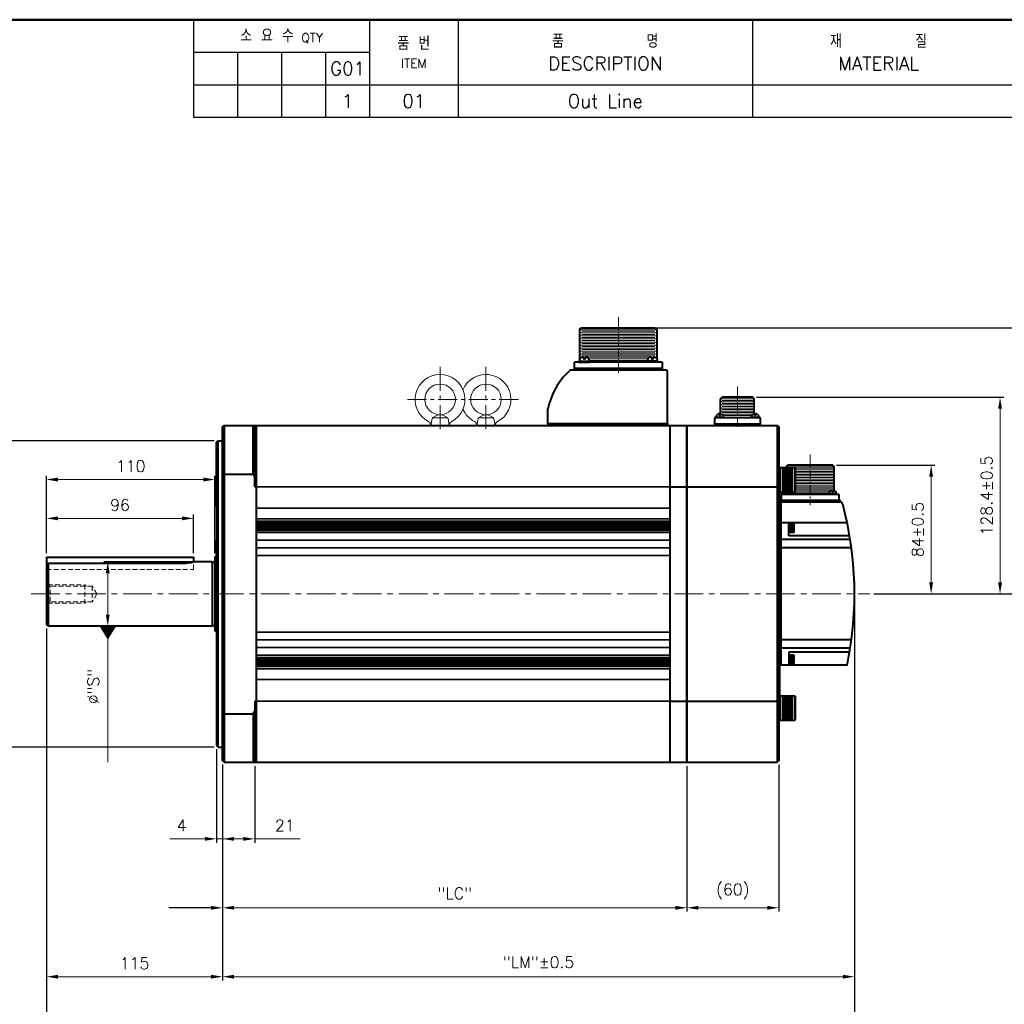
# Model space of a CAD drawing. Header units: inches. Extents: x 0 to 1485, y 0 to 1050.
# Tile 3 of 4: x 502 to 1145, y 407 to 1050. Entities that reach past the tile are written whole.
import ezdxf
from ezdxf import colors
from ezdxf.entities.mleader import LeaderData, LeaderLine
from ezdxf.math import Vec2, Vec3

# ---------------------------------------------------------------- set-up
doc = ezdxf.new("R2010")
doc.units = ezdxf.units.IN
doc.header["$LTSCALE"] = 0.25
doc.linetypes.add('CENTER', pattern=[2, 1.25, -0.25, 0.25, -0.25])
doc.linetypes.add('HIDDEN', pattern=[0.375, 0.25, -0.125])
doc.layers.get('0').update_dxf_attribs({"lineweight": 35})
doc.styles.add('GSG1', font='romans.shx', dxfattribs={"bigfont": 'GSG1.shx'})
doc.dimstyles.new('도면 치수', dxfattribs={"dimscale": 0, "dimtxt": 7.5, "dimasz": 7.5, "dimexe": 2.5, "dimexo": 2.5, "dimgap": 5, "dimtad": 1, "dimdec": 8, "dimdsep": 46, "dimtxsty": 'GSG1', "dimcen": 0, "dimclrd": 3, "dimclre": 3, "dimclrt": 2, "dimadec": 5, "dimazin": 2, "dimtfac": 1, "dimtdec": 8, "dimtmove": 0, "dimatfit": 2, "dimfxl": 0, "dimtolj": 1, "dimtzin": 0, "dimlwd": 15, "dimarcsym": 0})

# ---------------------------------------------------------------- blocks, each defined once
blk = doc.blocks.new('*D2')
at = {"color": 3, "lineweight": -2, "ltscale": 0.5}
for p, q in [((631, 573.5), (631, 512.5)), ((635, 563.5), (635, 512.5))]:
    blk.add_line(p, q, dxfattribs=at)
at = {"color": 3, "lineweight": 15, "ltscale": 0.5}
for p, q in [((623.5, 515), (600.64, 515)), ((635, 515), (631, 515)), ((642.5, 515), (650, 515))]:
    blk.add_line(p, q, dxfattribs=at)
for points in [[(623.5, 516.25), (623.5, 513.75), (631, 515)], [(642.5, 516.25), (642.5, 513.75), (635, 515)]]:
    blk.add_solid(points, dxfattribs=at)
at = {"color": 2, "lineweight": 15, "ltscale": 0.5, "insert": (608.32, 523.75), "char_height": 7.5, "attachment_point": 5, "style": 'GSG1'}
blk.add_mtext('\\A1;4', dxfattribs=at)
blk = doc.blocks.new('*D3')
at = {"color": 3, "lineweight": -2, "ltscale": 0.5}
for p, q in [((635, 563.5), (635, 512.5)), ((656, 562.5), (656, 512.5))]:
    blk.add_line(p, q, dxfattribs=at)
at = {"color": 3, "lineweight": 15, "ltscale": 0.5}
for p, q in [((635, 515), (648.5, 515)), ((656, 515), (685.57, 515))]:
    blk.add_line(p, q, dxfattribs=at)
blk.add_solid([(648.5, 516.25), (648.5, 513.75), (656, 515)], dxfattribs=at)
at = {"color": 2, "lineweight": 15, "ltscale": 0.5, "insert": (675.57, 523.75), "char_height": 7.5, "attachment_point": 5, "style": 'GSG1'}
blk.add_mtext('\\A1;21', dxfattribs=at)
blk = doc.blocks.new('_None')
blk = doc.blocks.new('*D4')
at = {"color": 3, "lineweight": -2, "ltscale": 0.5}
for p, q in [((635, 563.5), (635, 467.5)), ((938.2, 562.5), (938.2, 467.5))]:
    blk.add_line(p, q, dxfattribs=at)
at = {"color": 3, "lineweight": 15, "ltscale": 0.5}
blk.add_line((642.5, 470), (930.7, 470), dxfattribs=at)
for points in [[(642.5, 471.25), (642.5, 468.75), (635, 470)], [(930.7, 471.25), (930.7, 468.75), (938.2, 470)]]:
    blk.add_solid(points, dxfattribs=at)
at = {"color": 2, "lineweight": 15, "ltscale": 0.5, "insert": (786.6, 479.46), "char_height": 7.5, "attachment_point": 5, "style": 'GSG1'}
blk.add_mtext('\\A1;"LC"', dxfattribs=at)
blk = doc.blocks.new('*D5')
at = {"color": 3, "lineweight": -2, "ltscale": 0.5}
for p, q in [((1047.7, 672.5), (1047.7, 422.5)), ((635, 563.5), (635, 422.5))]:
    blk.add_line(p, q, dxfattribs=at)
at = {"color": 3, "lineweight": 15, "ltscale": 0.5}
blk.add_line((642.5, 425), (1040.2, 425), dxfattribs=at)
for points in [[(642.5, 426.25), (642.5, 423.75), (635, 425)], [(1040.2, 426.25), (1040.2, 423.75), (1047.7, 425)]]:
    blk.add_solid(points, dxfattribs=at)
at = {"color": 2, "lineweight": 15, "ltscale": 0.5, "insert": (841.35, 434.46), "char_height": 7.5, "attachment_point": 5, "style": 'GSG1'}
blk.add_mtext('\\A1;"LM"%%P0.5', dxfattribs=at)
blk = doc.blocks.new('*D6')
at = {"color": 3, "lineweight": -2, "ltscale": 0.5}
for p, q in [((1047.7, 672.5), (1047.7, 375.56)), ((520, 652.5), (520, 375.56))]:
    blk.add_line(p, q, dxfattribs=at)
at = {"color": 3, "lineweight": 15, "ltscale": 0.5}
blk.add_line((527.5, 378.06), (1040.2, 378.06), dxfattribs=at)
for points in [[(527.5, 379.31), (527.5, 376.81), (520, 378.06)], [(1040.2, 379.31), (1040.2, 376.81), (1047.7, 378.06)]]:
    blk.add_solid(points, dxfattribs=at)
at = {"color": 2, "lineweight": 15, "ltscale": 0.5, "insert": (783.85, 387.53), "char_height": 7.5, "attachment_point": 5, "style": 'GSG1'}
blk.add_mtext('\\A1;"L"%%P0.5', dxfattribs=at)
blk = doc.blocks.new('*D7')
at = {"color": 3, "lineweight": -2, "ltscale": 0.5}
for p, q in [((629.5, 775), (467.5, 775)), ((629.5, 575), (467.5, 575))]:
    blk.add_line(p, q, dxfattribs=at)
at = {"color": 3, "lineweight": 15, "ltscale": 0.5}
blk.add_line((470, 767.5), (470, 582.5), dxfattribs=at)
for points in [[(468.75, 767.5), (471.25, 767.5), (470, 775)], [(468.75, 582.5), (471.25, 582.5), (470, 575)]]:
    blk.add_solid(points, dxfattribs=at)
at = {"color": 2, "lineweight": 15, "ltscale": 0.5, "insert": (458.87, 675), "char_height": 7.5, "attachment_point": 5, "rotation": 90, "style": 'GSG1'}
blk.add_mtext('\\A1;%%C200{\\H0.7x;\\S 0^ -0.046;}', dxfattribs=at)
blk = doc.blocks.new('*D8')
at = {"color": 3, "lineweight": -2, "ltscale": 0.5}
for p, q in [((520, 652.5), (520, 422.5)), ((635, 563.5), (635, 422.5))]:
    blk.add_line(p, q, dxfattribs=at)
at = {"color": 3, "lineweight": 15, "ltscale": 0.5}
blk.add_line((627.5, 425), (527.5, 425), dxfattribs=at)
for points in [[(527.5, 426.25), (527.5, 423.75), (520, 425)], [(627.5, 426.25), (627.5, 423.75), (635, 425)]]:
    blk.add_solid(points, dxfattribs=at)
at = {"color": 2, "lineweight": 15, "ltscale": 0.5, "insert": (577.5, 433.75), "char_height": 7.5, "attachment_point": 5, "style": 'GSG1'}
blk.add_mtext('\\A1;115', dxfattribs=at)
blk = doc.blocks.new('*D9')
at = {"color": 3, "lineweight": -2, "ltscale": 0.5}
for p, q in [((520, 701.5), (520, 752.17)), ((630, 701.67), (630, 752.17))]:
    blk.add_line(p, q, dxfattribs=at)
at = {"color": 3, "lineweight": 15, "ltscale": 0.5}
blk.add_line((527.5, 749.67), (622.5, 749.67), dxfattribs=at)
for points in [[(527.5, 750.92), (527.5, 748.42), (520, 749.67)], [(622.5, 750.92), (622.5, 748.42), (630, 749.67)]]:
    blk.add_solid(points, dxfattribs=at)
at = {"color": 2, "lineweight": 15, "ltscale": 0.5, "insert": (575, 758.42), "char_height": 7.5, "attachment_point": 5, "style": 'GSG1'}
blk.add_mtext('\\A1;110', dxfattribs=at)
blk = doc.blocks.new('*D18')
at = {"color": 3, "lineweight": -2, "ltscale": 0.5}
for p, q in [((520, 701.5), (520, 726.83)), ((616, 701.5), (616, 726.83))]:
    blk.add_line(p, q, dxfattribs=at)
at = {"color": 3, "lineweight": 15, "ltscale": 0.5}
blk.add_line((527.5, 724.33), (608.5, 724.33), dxfattribs=at)
for points in [[(527.5, 725.58), (527.5, 723.08), (520, 724.33)], [(608.5, 725.58), (608.5, 723.08), (616, 724.33)]]:
    blk.add_solid(points, dxfattribs=at)
at = {"color": 2, "lineweight": 15, "ltscale": 0.5, "insert": (568, 733.08), "char_height": 7.5, "attachment_point": 5, "style": 'GSG1'}
blk.add_mtext('\\A1;96', dxfattribs=at)
blk = doc.blocks.new('*D19')
at = {"color": 3, "lineweight": -2, "ltscale": 0.5}
for p, q in [((625.79, 696), (557.5, 696)), ((625.79, 654), (557.5, 654))]:
    blk.add_line(p, q, dxfattribs=at)
at = {"color": 3, "lineweight": 15, "ltscale": 0.5}
for p, q in [((560, 688.5), (560, 661.5)), ((560, 654), (560, 598.43))]:
    blk.add_line(p, q, dxfattribs=at)
for points in [[(558.75, 688.5), (561.25, 688.5), (560, 696)], [(558.75, 661.5), (561.25, 661.5), (560, 654)]]:
    blk.add_solid(points, dxfattribs=at)
at = {"color": 2, "lineweight": 15, "ltscale": 0.5, "insert": (550.54, 614.5), "char_height": 7.5, "attachment_point": 5, "rotation": 90, "style": 'GSG1'}
blk.add_mtext('\\A1;%%C"S"', dxfattribs=at)
blk = doc.blocks.new('*D20')
at = {"color": 3, "lineweight": -2, "ltscale": 0.5}
for p, q in [((913.07, 848.7), (1190.2, 848.7)), ((1060.2, 675), (1190.2, 675))]:
    blk.add_line(p, q, dxfattribs=at)
at = {"color": 3, "lineweight": 15, "ltscale": 0.5}
blk.add_line((1187.7, 682.5), (1187.7, 841.2), dxfattribs=at)
for points in [[(1186.45, 841.2), (1188.95, 841.2), (1187.7, 848.7)], [(1186.45, 682.5), (1188.95, 682.5), (1187.7, 675)]]:
    blk.add_solid(points, dxfattribs=at)
at = {"color": 2, "lineweight": 15, "ltscale": 0.5, "insert": (1178.95, 761.85), "char_height": 7.5, "attachment_point": 5, "rotation": 90, "style": 'GSG1'}
blk.add_mtext('\\A1;173.7%%P0.5', dxfattribs=at)
blk = doc.blocks.new('*D21')
at = {"color": 3, "lineweight": -2, "ltscale": 0.5}
for p, q in [((1035.9, 759), (1100.2, 759)), ((1060.2, 675), (1100.2, 675))]:
    blk.add_line(p, q, dxfattribs=at)
at = {"color": 3, "lineweight": 15, "ltscale": 0.5}
blk.add_line((1097.7, 682.5), (1097.7, 751.5), dxfattribs=at)
for points in [[(1096.45, 751.5), (1098.95, 751.5), (1097.7, 759)], [(1096.45, 682.5), (1098.95, 682.5), (1097.7, 675)]]:
    blk.add_solid(points, dxfattribs=at)
at = {"color": 2, "lineweight": 15, "ltscale": 0.5, "insert": (1088.95, 717), "char_height": 7.5, "attachment_point": 5, "rotation": 90, "style": 'GSG1'}
blk.add_mtext('\\A1;84%%P0.5', dxfattribs=at)
blk = doc.blocks.new('*D22')
at = {"color": 3, "lineweight": -2, "ltscale": 0.5}
for p, q in [((983.7, 803.4), (1145.2, 803.4)), ((1060.2, 675), (1145.2, 675))]:
    blk.add_line(p, q, dxfattribs=at)
at = {"color": 3, "lineweight": 15, "ltscale": 0.5}
blk.add_line((1142.7, 795.9), (1142.7, 682.5), dxfattribs=at)
for points in [[(1141.45, 795.9), (1143.95, 795.9), (1142.7, 803.4)], [(1141.45, 682.5), (1143.95, 682.5), (1142.7, 675)]]:
    blk.add_solid(points, dxfattribs=at)
at = {"color": 2, "lineweight": 15, "ltscale": 0.5, "insert": (1133.95, 739.2), "char_height": 7.5, "attachment_point": 5, "rotation": 90, "style": 'GSG1'}
blk.add_mtext('\\A1;128.4%%P0.5', dxfattribs=at)
blk = doc.blocks.new('*D23')
at = {"color": 3, "lineweight": -2, "ltscale": 0.5}
for p, q in [((938.2, 562.5), (938.2, 467.5)), ((998.2, 563.5), (998.2, 467.5))]:
    blk.add_line(p, q, dxfattribs=at)
at = {"color": 3, "lineweight": 15, "ltscale": 0.5}
blk.add_line((945.7, 470), (990.7, 470), dxfattribs=at)
for points in [[(945.7, 471.25), (945.7, 468.75), (938.2, 470)], [(990.7, 471.25), (990.7, 468.75), (998.2, 470)]]:
    blk.add_solid(points, dxfattribs=at)
at = {"color": 2, "lineweight": 15, "ltscale": 0.5, "insert": (968.2, 480.71), "char_height": 7.5, "attachment_point": 5, "style": 'GSG1'}
blk.add_mtext('\\A1;(60)', dxfattribs=at)

msp = doc.modelspace()

# ---------------------------------------------------------------- linework, layer by layer
at = {"color": 0, "lineweight": -3}
for p, q in [((615.99999738, 1049.9999995), (615.99999738, 986.2499995)), ((730.99999738, 1049.9999995), (730.99999738, 986.2499995)), ((788.74999738, 1049.9999995), (788.74999738, 986.2499995)), ((615.99999738, 1028.7499995), (730.99999738, 1028.7499995)), ((644.74999738, 1028.7499995), (644.74999738, 986.2499995)), ((673.49999738, 1028.7499995), (673.49999738, 986.2499995)), ((702.24999738, 1028.7499995), (702.24999738, 986.2499995)), ((615.99999738, 1007.4999995), (1484.99999738, 1007.4999995)), ((615.99999738, 986.2499995), (1484.99999738, 986.2499995))]:
    msp.add_line(p, q, dxfattribs=at)
at = {"lineweight": -3}
msp.add_line((980.99999738, 1049.9999995), (980.99999738, 986.2499995), dxfattribs=at)
at = {"color": 3, "linetype": 'CENTER', "lineweight": 15, "ltscale": 20}
for p, q in [((893.44999738, 855.6999995), (893.44999738, 819.2999995)), ((971.19999738, 810.3999995), (971.19999738, 782.9999995)), ((1018.69999738, 765.9999995), (1018.69999738, 732.9999995))]:
    msp.add_line(p, q, dxfattribs=at)
at = {"lineweight": 40}
for p, q in [((868.07499738, 847.6999995), (869.32499738, 848.6999995)), ((868.07499738, 847.6999995), (868.07499738, 828.0994308)), ((869.32499738, 848.6999995), (917.57499738, 848.6999995)), ((917.57499738, 848.6999995), (918.57499738, 847.6999995)), ((918.57499738, 847.6999995), (918.57499738, 828.54097195)), ((864.87499738, 822.1999995), (864.87499738, 826.2999995)), ((922.02499738, 826.2999995), (864.87499738, 826.2999995)), ((867.69999738, 826.2999995), (874.69999738, 826.2999995)), ((919.19999738, 826.2999995), (912.19999738, 826.2999995)), ((922.02499738, 826.2999995), (922.02499738, 822.1999995)), ((924.44999738, 821.1999995), (862.46613061, 821.1999995)), ((922.02499738, 822.1999995), (864.87499738, 822.1999995)), ((864.87499738, 822.1999995), (864.87499738, 821.1999995)), ((922.02499738, 821.1999995), (864.87499738, 821.1999995)), ((922.02499738, 822.1999995), (922.02499738, 821.1999995)), ((925.44999738, 786.1999995), (925.44999738, 820.1999995)), ((847.44999738, 786.1999995), (847.44999738, 795.84365026)), ((634.99999738, 783.9999995), (635.99999738, 784.9999995)), ((635.99999738, 784.9999995), (656.99999738, 784.9999995)), ((635.99999738, 784.9999995), (635.99999738, 564.9999995)), ((654.99999738, 753.26237871), (654.99999738, 784.9999995)), ((655.99999738, 744.9999995), (655.99999738, 784.9999995)), ((656.99999738, 784.9999995), (926.99999738, 784.9999995)), ((656.99999738, 784.9999995), (656.99999738, 564.9999995)), ((847.44999738, 786.1999995), (925.44999738, 786.1999995)), ((847.44999738, 786.1999995), (847.44999738, 784.9999995)), ((869.24999738, 786.1999995), (925.14999738, 786.1999995)), ((925.44999738, 786.1999995), (925.44999738, 784.9999995)), ((926.99999738, 784.9999995), (926.99999738, 564.9999995)), ((926.99999738, 784.9999995), (937.89999738, 784.9999995)), ((937.89999738, 784.9999995), (938.19999738, 784.6999995)), ((937.89999738, 784.9999995), (937.89999738, 564.9999995)), ((938.19999738, 784.9999995), (938.19999738, 564.9999995)), ((938.19999738, 784.9999995), (997.19999738, 784.9999995)), ((986.19999738, 789.9999995), (956.19999738, 789.9999995)), ((956.19999738, 789.9999995), (956.19999738, 784.9999995)), ((956.19999738, 785.9999995), (986.19999738, 785.9999995)), ((956.19999738, 784.9999995), (986.19999738, 784.9999995)), ((986.19999738, 784.9999995), (986.19999738, 789.9999995)), ((997.19999738, 784.9999995), (998.19999738, 783.9999995)), ((997.19999738, 784.9999995), (997.19999738, 564.9999995)), ((634.99999738, 565.9999995), (634.99999738, 783.9999995)), ((998.19999738, 783.9999995), (998.19999738, 565.9999995)), ((630.99999738, 773.9999995), (631.99999738, 774.9999995)), ((630.99999738, 731.9999995), (630.99999738, 773.9999995)), ((631.99999738, 774.9999995), (634.99999738, 774.9999995)), ((631.99999738, 574.9999995), (631.99999738, 774.9999995)), ((635.99999738, 753.26237871), (654.99999738, 753.26237871)), ((654.99999738, 753.26237871), (655.99999738, 751.52450574)), ((998.19999738, 757.47818422), (1008.69999738, 757.47818422)), ((998.19999738, 757.47818422), (998.19999738, 741.47818422)), ((999.19999738, 741.47818422), (999.19999738, 757.47818422)), ((1000.19999738, 756.47818422), (1007.69999738, 756.47818422)), ((1000.19999738, 755.97818422), (1007.69999738, 755.97818422)), ((1000.19999738, 755.47818422), (1007.69999738, 755.47818422)), ((1000.19999738, 754.97818422), (1007.69999738, 754.97818422)), ((1000.19999738, 754.47818422), (1007.69999738, 754.47818422)), ((1000.19999738, 753.97818422), (1007.69999738, 753.97818422)), ((1000.19999738, 753.47818422), (1007.69999738, 753.47818422)), ((1000.19999738, 752.97818422), (1007.69999738, 752.97818422)), ((1000.19999738, 752.47818422), (1007.69999738, 752.47818422)), ((1008.69999738, 757.47818422), (1008.69999738, 741.47818422)), ((1008.69999738, 757.47818422), (1009.19999738, 756.97818422)), ((1009.19999738, 741.97818422), (1009.19999738, 756.97818422)), ((1000.19999738, 751.97818422), (1007.69999738, 751.97818422)), ((1000.19999738, 751.47818422), (1007.69999738, 751.47818422)), ((1000.19999738, 750.97818422), (1007.69999738, 750.97818422)), ((1000.19999738, 750.47818422), (1007.69999738, 750.47818422)), ((1000.19999738, 750.47818422), (1007.69999738, 750.47818422)), ((1000.19999738, 749.97818422), (1007.69999738, 749.97818422)), ((1000.19999738, 749.47818422), (1007.69999738, 749.47818422)), ((1000.19999738, 748.97818422), (1007.69999738, 748.97818422)), ((1000.19999738, 748.47818422), (1007.69999738, 748.47818422)), ((1000.19999738, 747.97818422), (1007.69999738, 747.97818422)), ((1000.19999738, 747.47818422), (1007.69999738, 747.47818422)), ((1000.19999738, 747.47818422), (1007.69999738, 747.47818422)), ((1000.19999738, 746.97818422), (1007.69999738, 746.97818422)), ((1000.19999738, 746.47818422), (1007.69999738, 746.47818422)), ((1000.19999738, 745.97818422), (1007.69999738, 745.97818422)), ((655.99999738, 744.9999995), (656.99999738, 744.9999995)), ((926.99999738, 744.9999995), (937.89999738, 744.9999995)), ((931.19999738, 744.9999995), (997.19999738, 744.9999995)), ((998.19999738, 741.47818422), (1008.69999738, 741.47818422)), ((998.69999738, 741.47818422), (998.69999738, 608.52181477)), ((1037.64999738, 739.9999995), (999.74999738, 739.9999995)), ((999.74999738, 739.9999995), (999.74999738, 735.9999995)), ((1000.19999738, 745.47818422), (1007.69999738, 745.47818422)), ((1000.19999738, 744.97818422), (1007.69999738, 744.97818422)), ((1000.19999738, 744.47818422), (1007.69999738, 744.47818422)), ((1000.19999738, 743.97818422), (1007.69999738, 743.97818422)), ((1000.19999738, 743.47818422), (1007.69999738, 743.47818422)), ((1000.19999738, 742.97818422), (1007.69999738, 742.97818422)), ((1000.19999738, 742.47818422), (1007.69999738, 742.47818422)), ((1008.69999738, 741.47818422), (1009.19999738, 741.97818422)), ((1037.64999738, 735.9999995), (1037.64999738, 739.9999995)), ((998.69999738, 734.9999995), (998.69999738, 628.5999995)), ((1038.59999738, 735.9999995), (999.69999738, 735.9999995)), ((1038.02533263, 734.9999995), (999.69999738, 734.9999995)), ((999.69999738, 635.4999995), (999.69999738, 734.9999995)), ((999.74999738, 735.9999995), (1037.64999738, 735.9999995)), ((1038.59999738, 734.9999995), (1000.19999738, 734.9999995)), ((1038.59999738, 734.9999995), (1038.59999738, 735.9999995)), ((630.99999738, 732.4999995), (630.99999738, 575.9999995)), ((998.69999738, 721.4999995), (999.69999738, 721.4999995)), ((1042.03022785, 721.4999995), (999.69999738, 721.4999995)), ((1004.69999738, 712.9999995), (1004.69999738, 721.4999995)), ((1004.69999738, 720.4999995), (1004.69999738, 714.9999995)), ((630.99999738, 699.53602926), (630.99999738, 709.9999995)), ((1044.87729145, 710.52815734), (999.69999738, 710.52815734)), ((1043.62306091, 712.9999995), (1004.69999738, 712.9999995)), ((998.69999738, 705.0999995), (999.69999738, 705.0999995)), ((999.69999738, 628.4999995), (999.69999738, 706.24124837)), ((1044.81483254, 704.9999995), (999.69999738, 704.9999995)), ((519.99999738, 698.9999995), (519.99999738, 654.9999995)), ((519.99999738, 698.9999995), (615.99999738, 698.9999995)), ((519.99999738, 698.9999995), (615.99999738, 698.9999995)), ((520.99999738, 695.12461129), (519.99999738, 694.12461129)), ((520.99999738, 695.12461129), (520.99999738, 653.9999995)), ((520.99999738, 695.12461129), (609.99999738, 695.12461129)), ((615.99999738, 698.9999995), (615.99999738, 695.9999995)), ((628.28585453, 695.9999995), (615.99999738, 695.9999995)), ((628.28585453, 695.9999995), (628.28585453, 653.9999995)), ((629.99999738, 699.17205903), (630.99999738, 699.53602926)), ((629.99999738, 699.17205903), (629.99999738, 650.82793996)), ((520.99999738, 653.9999995), (519.99999738, 654.9999995)), ((628.28585453, 653.9999995), (520.99999738, 653.9999995)), ((629.99999738, 650.82793996), (630.99999738, 650.46396973)), ((998.69999738, 645.0999995), (999.69999738, 645.0999995)), ((1044.81483254, 644.9999995), (999.69999738, 644.9999995)), ((1044.87729145, 639.47184165), (999.69999738, 639.47184165)), ((1043.62306091, 636.9999995), (1004.69999738, 636.9999995)), ((1004.69999738, 636.9999995), (1004.69999738, 628.4999995)), ((998.69999738, 628.5999995), (999.69999738, 628.5999995)), ((1042.03022785, 628.4999995), (999.69999738, 628.4999995)), ((655.99999738, 604.9999995), (655.99999738, 564.9999995)), ((655.99999738, 604.9999995), (656.99999738, 604.9999995)), ((926.99999738, 604.9999995), (937.89999738, 604.9999995)), ((931.19999738, 604.9999995), (997.19999738, 604.9999995)), ((998.19999738, 608.52181477), (1008.69999738, 608.52181477)), ((998.19999738, 608.52181477), (998.19999738, 592.52181477)), ((999.19999738, 592.52181477), (999.19999738, 608.52181477)), ((1000.19999738, 607.52181477), (1007.69999738, 607.52181477)), ((1000.19999738, 607.02181477), (1007.69999738, 607.02181477)), ((1000.19999738, 606.52181477), (1007.69999738, 606.52181477)), ((1000.19999738, 606.02181477), (1007.69999738, 606.02181477)), ((1000.19999738, 605.52181477), (1007.69999738, 605.52181477)), ((1000.19999738, 605.02181477), (1007.69999738, 605.02181477)), ((1000.19999738, 604.52181477), (1007.69999738, 604.52181477)), ((1008.69999738, 608.52181477), (1008.69999738, 592.52181477)), ((1008.69999738, 608.52181477), (1009.19999738, 608.02181477)), ((1009.19999738, 593.02181477), (1009.19999738, 608.02181477)), ((654.99999738, 596.73762028), (655.99999738, 598.47549325)), ((1000.19999738, 604.02181477), (1007.69999738, 604.02181477)), ((1000.19999738, 603.52181477), (1007.69999738, 603.52181477)), ((1000.19999738, 603.02181477), (1007.69999738, 603.02181477)), ((1000.19999738, 602.52181477), (1007.69999738, 602.52181477)), ((1000.19999738, 602.02181477), (1007.69999738, 602.02181477)), ((1000.19999738, 601.52181477), (1007.69999738, 601.52181477)), ((1000.19999738, 601.52181477), (1007.69999738, 601.52181477)), ((1000.19999738, 601.02181477), (1007.69999738, 601.02181477)), ((1000.19999738, 600.52181477), (1007.69999738, 600.52181477)), ((1000.19999738, 600.02181477), (1007.69999738, 600.02181477)), ((1000.19999738, 599.52181477), (1007.69999738, 599.52181477)), ((1000.19999738, 599.02181477), (1007.69999738, 599.02181477)), ((1000.19999738, 598.52181477), (1007.69999738, 598.52181477)), ((1000.19999738, 598.52181477), (1007.69999738, 598.52181477)), ((635.99999738, 596.73762028), (654.99999738, 596.73762028)), ((654.99999738, 596.73762028), (654.99999738, 564.9999995)), ((998.19999738, 592.52181477), (1008.69999738, 592.52181477)), ((1000.19999738, 598.02181477), (1007.69999738, 598.02181477)), ((1000.19999738, 597.52181477), (1007.69999738, 597.52181477)), ((1000.19999738, 597.02181477), (1007.69999738, 597.02181477)), ((1000.19999738, 596.52181477), (1007.69999738, 596.52181477)), ((1000.19999738, 596.02181477), (1007.69999738, 596.02181477)), ((1000.19999738, 595.52181477), (1007.69999738, 595.52181477)), ((1000.19999738, 595.02181477), (1007.69999738, 595.02181477)), ((1000.19999738, 594.52181477), (1007.69999738, 594.52181477)), ((1000.19999738, 594.02181477), (1007.69999738, 594.02181477)), ((1000.19999738, 593.52181477), (1007.69999738, 593.52181477)), ((1008.69999738, 592.52181477), (1009.19999738, 593.02181477)), ((630.99999738, 575.9999995), (631.99999738, 574.9999995)), ((631.99999738, 574.9999995), (634.99999738, 574.9999995)), ((634.99999738, 565.9999995), (635.99999738, 564.9999995)), ((997.19999738, 564.9999995), (998.19999738, 565.9999995)), ((635.99999738, 564.9999995), (656.99999738, 564.9999995)), ((656.99999738, 564.9999995), (926.99999738, 564.9999995)), ((926.99999738, 564.9999995), (937.89999738, 564.9999995)), ((937.89999738, 564.9999995), (938.19999738, 565.2999995)), ((938.19999738, 564.9999995), (997.19999738, 564.9999995))]:
    msp.add_line(p, q, dxfattribs=at)
at = {"lineweight": 15}
for p, q in [((868.07499738, 847.4999995), (918.57499738, 847.4999995)), ((868.07499738, 845.4999995), (918.57499738, 845.4999995)), ((868.07499738, 843.4999995), (918.57499738, 843.4999995)), ((869.62499738, 846.4999995), (917.27499738, 846.4999995)), ((869.62499738, 844.4999995), (917.27499738, 844.4999995)), ((869.62499738, 842.4999995), (917.27499738, 842.4999995)), ((868.07499738, 841.4999995), (918.57499738, 841.4999995)), ((868.07499738, 839.4999995), (918.57499738, 839.4999995)), ((868.07499738, 837.4999995), (918.57499738, 837.4999995)), ((869.62499738, 840.4999995), (917.27499738, 840.4999995)), ((869.62499738, 838.4999995), (917.27499738, 838.4999995)), ((869.62499738, 836.4999995), (917.27499738, 836.4999995)), ((868.07499738, 835.4999995), (918.57499738, 835.4999995)), ((868.07499738, 833.4999995), (918.57499738, 833.4999995)), ((868.07499738, 831.4999995), (918.57499738, 831.4999995)), ((869.62499738, 834.4999995), (917.27499738, 834.4999995)), ((869.62499738, 832.4999995), (917.27499738, 832.4999995)), ((869.62499738, 830.4999995), (917.27499738, 830.4999995)), ((872.89004477, 829.4999995), (914.00994998, 829.4999995)), ((874.10296754, 828.4999995), (912.79702722, 828.4999995)), ((874.51512946, 827.4999995), (912.38486529, 827.4999995))]:
    msp.add_line(p, q, dxfattribs=at)
at = {"color": 0, "lineweight": 40}
for p, q in [((870.66153584, 829.66538411), (870.05742351, 829.66538411)), ((870.66153584, 829.66538411), (870.66153584, 828.31923026)), ((871.73845892, 829.66538411), (871.73845892, 828.31923026)), ((872.34257124, 829.66538411), (871.73845892, 829.66538411)), ((914.55742351, 829.66538411), (915.16153584, 829.66538411)), ((915.16153584, 829.66538411), (915.16153584, 828.31923026)), ((916.23845892, 829.66538411), (916.23845892, 828.31923026)), ((916.23845892, 829.66538411), (916.84257124, 829.66538411)), ((867.69999738, 826.97307642), (874.69999738, 826.97307642)), ((867.69999738, 826.97307642), (867.69999738, 826.2999995)), ((871.73845892, 828.31923026), (870.66153584, 828.31923026)), ((874.69999738, 826.97307642), (874.69999738, 826.2999995)), ((919.19999738, 826.97307642), (912.19999738, 826.97307642)), ((912.19999738, 826.97307642), (912.19999738, 826.2999995)), ((915.16153584, 828.31923026), (916.23845892, 828.31923026)), ((919.19999738, 826.97307642), (919.19999738, 826.2999995)), ((956.19999738, 785.9999995), (986.19999738, 785.9999995)), ((957.09999738, 790.4999995), (962.29999738, 790.4999995)), ((980.09999738, 790.4999995), (985.29999738, 790.4999995)), ((1001.39999738, 740.4999995), (1006.59999738, 740.4999995)), ((1030.79999738, 740.4999995), (1035.99999738, 740.4999995)), ((999.64999738, 735.9999995), (1037.74999738, 735.9999995)), ((1007.99999738, 720.4999995), (1004.69999738, 720.4999995)), ((1005.19999738, 714.9999995), (1005.19999738, 720.4999995)), ((1007.99999738, 720.4999995), (1008.19999738, 720.15358933)), ((1007.99999738, 714.9999995), (1007.99999738, 720.4999995)), ((1007.99999738, 714.9999995), (1004.69999738, 714.9999995)), ((1007.49999738, 719.4999995), (1005.69999738, 719.4999995)), ((1007.49999738, 718.9999995), (1005.69999738, 718.9999995)), ((1007.49999738, 718.4999995), (1005.69999738, 718.4999995)), ((1007.49999738, 717.9999995), (1005.69999738, 717.9999995)), ((1007.49999738, 717.4999995), (1005.69999738, 717.4999995)), ((1007.49999738, 716.9999995), (1005.69999738, 716.9999995)), ((1007.49999738, 716.4999995), (1005.69999738, 716.4999995)), ((1007.49999738, 715.9999995), (1005.69999738, 715.9999995)), ((1007.99999738, 714.9999995), (1008.19999738, 715.34640966)), ((1008.19999738, 715.34640966), (1008.19999738, 720.15358933)), ((1007.99999738, 634.9999995), (1004.69999738, 634.9999995)), ((1005.19999738, 629.4999995), (1005.19999738, 634.9999995)), ((1007.49999738, 633.9999995), (1005.69999738, 633.9999995)), ((1007.49999738, 633.4999995), (1005.69999738, 633.4999995)), ((1007.49999738, 632.9999995), (1005.69999738, 632.9999995)), ((1007.49999738, 632.4999995), (1005.69999738, 632.4999995)), ((1007.49999738, 631.9999995), (1005.69999738, 631.9999995)), ((1007.49999738, 631.4999995), (1005.69999738, 631.4999995)), ((1007.49999738, 630.9999995), (1005.69999738, 630.9999995)), ((1007.49999738, 630.4999995), (1005.69999738, 630.4999995)), ((1007.99999738, 634.9999995), (1008.19999738, 634.65358933)), ((1007.99999738, 629.4999995), (1007.99999738, 634.9999995)), ((1008.19999738, 629.84640966), (1008.19999738, 634.65358933)), ((1007.99999738, 629.4999995), (1004.69999738, 629.4999995)), ((1007.99999738, 629.4999995), (1008.19999738, 629.84640966))]:
    msp.add_line(p, q, dxfattribs=at)
at = {"color": 3, "linetype": 'CENTER', "lineweight": 15, "ltscale": 50}
for p, q in [((776.99999738, 823.2999995), (776.99999738, 780.6999995)), ((806.99999738, 823.2999995), (806.99999738, 780.6999995))]:
    msp.add_line(p, q, dxfattribs=at)
at = {"color": 3, "linetype": 'CENTER', "lineweight": 15, "ltscale": 40}
msp.add_line((755.69999738, 801.9999995), (828.29999738, 801.9999995), dxfattribs=at)
at = {"lineweight": 40, "ltscale": 0.5}
for p, q in [((960.19999738, 802.3999995), (961.19999738, 803.3999995)), ((960.19999738, 792.4999995), (960.19999738, 802.3999995)), ((981.19999738, 803.3999995), (961.19999738, 803.3999995)), ((981.19999738, 803.3999995), (982.19999738, 802.3999995)), ((982.19999738, 792.4999995), (982.19999738, 802.3999995)), ((1002.99999738, 757.9999995), (1003.99999738, 758.9999995)), ((1033.39999738, 758.9999995), (1003.99999738, 758.9999995)), ((1033.39999738, 758.9999995), (1034.39999738, 757.9999995)), ((1002.99999738, 757.47818422), (1002.99999738, 757.9999995)), ((1034.39999738, 742.46509142), (1034.39999738, 757.9999995)), ((1004.69999738, 634.9999995), (1004.69999738, 629.4999995))]:
    msp.add_line(p, q, dxfattribs=at)
at = {"lineweight": 15, "ltscale": 0.5}
for p, q in [((960.19999738, 802.3999995), (982.19999738, 802.3999995)), ((960.19999738, 800.3999995), (982.19999738, 800.3999995)), ((960.19999738, 798.3999995), (982.19999738, 798.3999995)), ((981.19999738, 801.3999995), (961.19999738, 801.3999995)), ((981.19999738, 799.3999995), (961.19999738, 799.3999995)), ((981.19999738, 797.3999995), (961.19999738, 797.3999995)), ((960.19999738, 796.3999995), (982.19999738, 796.3999995)), ((960.19999738, 794.3999995), (982.19999738, 794.3999995)), ((960.89873447, 792.3999995), (981.50126028, 792.3999995)), ((981.19999738, 795.3999995), (961.19999738, 795.3999995)), ((981.19999738, 793.3999995), (961.19999738, 793.3999995)), ((980.40832366, 791.3999995), (961.99167109, 791.3999995)), ((1002.99999738, 757.9999995), (1034.39999738, 757.9999995)), ((1033.39999738, 756.9999995), (1009.1781821, 756.9999995)), ((1009.19999738, 755.9999995), (1034.39999738, 755.9999995)), ((1033.39999738, 754.9999995), (1009.19999738, 754.9999995)), ((1009.19999738, 753.9999995), (1034.39999738, 753.9999995)), ((1033.39999738, 752.9999995), (1009.19999738, 752.9999995)), ((1009.19999738, 751.9999995), (1034.39999738, 751.9999995)), ((1033.39999738, 750.9999995), (1009.19999738, 750.9999995)), ((1009.19999738, 749.9999995), (1034.39999738, 749.9999995)), ((1033.39999738, 748.9999995), (1009.19999738, 748.9999995)), ((1009.19999738, 747.9999995), (1034.39999738, 747.9999995)), ((1033.39999738, 746.9999995), (1009.19999738, 746.9999995)), ((1009.19999738, 745.9999995), (1034.39999738, 745.9999995)), ((1030.96153096, 740.9999995), (1006.4384638, 740.9999995)), ((1033.39999738, 744.9999995), (1009.19999738, 744.9999995)), ((1009.19999738, 743.9999995), (1034.39999738, 743.9999995)), ((1033.39999738, 742.9999995), (1009.19999738, 742.9999995)), ((1009.19999738, 741.9999995), (1031.55702922, 741.9999995))]:
    msp.add_line(p, q, dxfattribs=at)
at = {"color": 7, "lineweight": 15, "ltscale": 40}
for p, q in [((772.34631812, 790.22155341), (775.2812051, 791.61817966)), ((778.71878965, 791.61817966), (781.65367664, 790.22155341)), ((802.34631812, 790.22155341), (805.2812051, 791.61817966)), ((808.71878965, 791.61817966), (811.65367664, 790.22155341)), ((770.99910717, 784.9999995), (771.79120843, 789.49222896)), ((772.04412238, 789.9999995), (781.95587237, 789.9999995)), ((783.00088758, 784.9999995), (782.20878632, 789.49222896)), ((800.99910717, 784.9999995), (801.79120843, 789.49222896)), ((802.04412238, 789.9999995), (811.95587237, 789.9999995)), ((813.00088758, 784.9999995), (812.20878632, 789.49222896))]:
    msp.add_line(p, q, dxfattribs=at)
at = {"color": 0, "linetype": 'Continuous', "lineweight": 40}
for p, q in [((959.29999738, 792.4999995), (958.85122822, 792.4999995)), ((959.29999738, 792.4999995), (959.29999738, 791.4999995)), ((960.09999738, 791.4999995), (959.29999738, 791.4999995)), ((960.09999738, 792.4999995), (960.09999738, 791.4999995)), ((960.54876653, 792.4999995), (960.09999738, 792.4999995)), ((982.29999738, 792.4999995), (981.85122822, 792.4999995)), ((982.29999738, 792.4999995), (982.29999738, 791.4999995)), ((983.09999738, 791.4999995), (982.29999738, 791.4999995)), ((983.09999738, 792.4999995), (983.09999738, 791.4999995)), ((983.54876653, 792.4999995), (983.09999738, 792.4999995)), ((957.09999738, 790.4999995), (957.09999738, 789.9999995)), ((962.29999738, 790.4999995), (962.29999738, 789.9999995)), ((980.09999738, 790.4999995), (980.09999738, 789.9999995)), ((985.29999738, 790.4999995), (985.29999738, 789.9999995)), ((1001.39999738, 740.4999995), (1001.39999738, 739.9999995)), ((1006.59999738, 740.4999995), (1006.59999738, 739.9999995)), ((1030.79999738, 740.4999995), (1030.79999738, 739.9999995)), ((1032.99999738, 742.4999995), (1032.55122822, 742.4999995)), ((1032.99999738, 742.4999995), (1032.99999738, 741.4999995)), ((1033.79999738, 741.4999995), (1032.99999738, 741.4999995)), ((1033.79999738, 742.4999995), (1033.79999738, 741.4999995)), ((1034.24876653, 742.4999995), (1033.79999738, 742.4999995)), ((1035.99999738, 740.4999995), (1035.99999738, 739.9999995))]:
    msp.add_line(p, q, dxfattribs=at)
for p, q in [((656.99999738, 744.9999995), (926.99999738, 744.9999995)), ((656.99999738, 730.9999995), (926.99999738, 730.9999995)), ((656.99999738, 723.9999995), (926.99999738, 723.9999995)), ((656.99999738, 722.4999995), (926.99999738, 722.4999995)), ((656.99999738, 721.4999995), (926.99999738, 721.4999995)), ((656.99999738, 720.4999995), (926.99999738, 720.4999995)), ((656.99999738, 719.4999995), (926.99999738, 719.4999995)), ((656.99999738, 718.4999995), (926.99999738, 718.4999995)), ((656.99999738, 717.4999995), (926.99999738, 717.4999995)), ((656.99999738, 716.4999995), (926.99999738, 716.4999995)), ((656.99999738, 714.9999995), (926.99999738, 714.9999995)), ((656.99999738, 709.9999995), (926.99999738, 709.9999995)), ((656.99999738, 704.9999995), (926.99999738, 704.9999995)), ((656.99999738, 699.9999995), (926.99999738, 699.9999995)), ((656.99999738, 649.9999995), (926.99999738, 649.9999995)), ((656.99999738, 644.9999995), (926.99999738, 644.9999995)), ((656.99999738, 639.9999995), (926.99999738, 639.9999995)), ((656.99999738, 634.9999995), (926.99999738, 634.9999995)), ((656.99999738, 633.4999995), (926.99999738, 633.4999995)), ((656.99999738, 632.4999995), (926.99999738, 632.4999995)), ((656.99999738, 631.4999995), (926.99999738, 631.4999995)), ((656.99999738, 630.4999995), (926.99999738, 630.4999995)), ((656.99999738, 629.4999995), (926.99999738, 629.4999995)), ((656.99999738, 628.4999995), (926.99999738, 628.4999995)), ((656.99999738, 627.4999995), (926.99999738, 627.4999995)), ((656.99999738, 625.9999995), (926.99999738, 625.9999995)), ((656.99999738, 618.9999995), (926.99999738, 618.9999995)), ((656.99999738, 604.9999995), (926.99999738, 604.9999995))]:
    msp.add_line(p, q)
at = {"color": 4, "linetype": 'HIDDEN', "lineweight": 15, "ltscale": 50}
for p, q in [((615.99999738, 690.9999995), (615.99999738, 695.9999995)), ((519.99999738, 690.9999995), (615.99999738, 690.9999995)), ((519.99999738, 681.4999995), (522.33826597, 680.1499995)), ((549.84999738, 680.1499995), (522.33826597, 680.1499995)), ((522.33826597, 669.8499995), (522.33826597, 680.1499995)), ((552.82335126, 674.9999995), (549.84999738, 680.1499995)), ((549.84999738, 680.1499995), (549.84999738, 669.8499995)), ((519.99999738, 668.4999995), (522.33826597, 669.8499995)), ((549.84999738, 669.8499995), (522.33826597, 669.8499995)), ((552.82335126, 674.9999995), (549.84999738, 669.8499995))]:
    msp.add_line(p, q, dxfattribs=at)
at = {"color": 3, "linetype": 'HIDDEN', "lineweight": 15, "ltscale": 50}
for p, q in [((520.86602278, 680.9999995), (544.99999738, 680.9999995)), ((544.99999738, 680.9999995), (544.99999738, 668.9999995)), ((544.99999738, 680.9999995), (545.84999738, 680.1499995)), ((520.86602278, 668.9999995), (544.99999738, 668.9999995)), ((544.99999738, 668.9999995), (545.84999738, 669.8499995))]:
    msp.add_line(p, q, dxfattribs=at)
at = {"color": 3, "linetype": 'CENTER', "lineweight": 15, "ltscale": 60}
msp.add_line((509.99999738, 674.9999995), (1057.69999738, 674.9999995), dxfattribs=at)
at = {"color": 3, "lineweight": 15, "ltscale": 0.5}
for p, q in [((519.99999738, 652.4999995), (519.99999738, 564.9999995)), ((559.99999738, 653.9999995), (559.99999738, 564.9999995))]:
    msp.add_line(p, q, dxfattribs=at)
at = {"color": 1, "linetype": 'Continuous', "lineweight": 15}
for p, q in [((555.00418291, 653.9999995), (559.99999738, 645.84933299)), ((555.00418291, 653.9999995), (564.99581185, 653.9999995)), ((555.06989905, 653.89278367), (561.1831072, 647.77957553)), ((555.37516218, 653.9999995), (561.33985396, 648.03530772)), ((555.72307337, 652.8271304), (561.02636043, 647.52384333)), ((555.78764114, 653.9999995), (561.49660072, 648.29103991)), ((556.20012009, 653.9999995), (561.65334749, 648.5467721)), ((556.37624769, 651.76147712), (560.86961367, 647.26811114)), ((556.61259905, 653.9999995), (561.81009425, 648.8025043)), ((557.02507801, 653.9999995), (561.96684101, 649.05823649)), ((557.02942201, 650.69582384), (560.71286691, 647.01237895)), ((557.43755696, 653.9999995), (562.12358777, 649.31396868)), ((557.68259633, 649.63017057), (560.55612015, 646.75664675)), ((557.85003592, 653.9999995), (562.28033454, 649.56970088)), ((558.26251487, 653.9999995), (562.4370813, 649.82543307)), ((558.67499383, 653.9999995), (562.59382806, 650.08116526)), ((559.08747278, 653.9999995), (562.75057483, 650.33689745)), ((559.49995174, 653.9999995), (562.90732159, 650.59262965)), ((559.9124307, 653.9999995), (563.06406835, 650.84836184)), ((564.99581185, 653.9999995), (559.99999738, 645.84933299)), ((560.32490965, 653.9999995), (563.22081511, 651.10409403)), ((560.73738861, 653.9999995), (563.37756188, 651.35982623)), ((561.14986756, 653.9999995), (563.53430864, 651.61555842)), ((561.56234652, 653.9999995), (563.6910554, 651.87129061)), ((561.97482547, 653.9999995), (563.84780217, 652.1270228)), ((562.38730443, 653.9999995), (564.00454893, 652.382755)), ((562.79978339, 653.9999995), (564.16129569, 652.63848719)), ((563.21226234, 653.9999995), (564.31804245, 652.89421938)), ((563.6247413, 653.9999995), (564.47478922, 653.14995158)), ((564.03722025, 653.9999995), (564.63153598, 653.40568377)), ((564.44969921, 653.9999995), (564.78828274, 653.66141596)), ((564.86217816, 653.9999995), (564.94502951, 653.91714815)), ((558.33577065, 648.56451729), (560.39937338, 646.50091456)), ((558.98894497, 647.49886402), (560.24262662, 646.24518237)), ((559.64211929, 646.43321074), (560.08587986, 645.98945017))]:
    msp.add_line(p, q, dxfattribs=at)
at = {"color": 1, "lineweight": 50}
msp.add_lwpolyline([(-0.00000262, -0.0000005), (1484.99999738, -0.0000005), (1484.99999738, 1049.9999995), (-0.00000262, 1049.9999995)], close=True, dxfattribs=at)
at = {"color": 7, "lineweight": 15, "ltscale": 40}
for centre in [(776.99999738, 801.9999995), (806.99999738, 801.9999995)]:
    msp.add_circle(centre, 10, dxfattribs=at)
at = {"color": 0, "lineweight": 40}
for centre, radius, start, end in [((870.57052693, 826.97801075), 2.73591862, 100.8094531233, 180.1033351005), ((871.82946782, 826.97801075), 2.73591862, 359.8966648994, 79.1905468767), ((915.07052693, 826.97801075), 2.73591862, 100.8094531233, 180.1033351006), ((916.32946782, 826.97801075), 2.73591862, 359.8966648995, 79.1905468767), ((959.23239076, 790.503665), 2.03239669, 100.8094531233, 180.1033351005), ((960.16760399, 790.503665), 2.03239669, 359.8966648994, 79.1905468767), ((982.23239076, 790.503665), 2.03239669, 100.8094531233, 180.1033351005), ((983.16760399, 790.503665), 2.03239669, 359.8966648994, 79.1905468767), ((1003.53239076, 740.503665), 2.03239669, 151.3477302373, 180.1033351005), ((1004.46760399, 740.503665), 2.03239669, 359.8966648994, 28.6522697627), ((1032.93239076, 740.503665), 2.03239669, 100.8094531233, 180.1033351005), ((1033.86760399, 740.503665), 2.03239669, 359.8966648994, 79.1905468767)]:
    msp.add_arc(centre, radius, start, end, dxfattribs=at)
at = {"color": 7, "lineweight": 15, "ltscale": 40}
for centre, radius, start, end in [((776.99999738, 801.9999995), 16.3, 297.7957642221, 242.2042357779), ((806.99999738, 801.9999995), 16.3, 297.7957642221, 156.9619839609), ((776.99999738, 788.00628914), 4, 64.5515995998, 115.4484004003), ((806.99999738, 801.9999995), 16.3, 203.0380160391, 242.2042357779), ((806.99999738, 788.00628914), 4, 64.5515995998, 115.4484004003), ((767.99999738, 784.92692127), 3, 1.3958293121, 62.2042357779), ((772.77601619, 789.31858079), 1, 115.4484004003, 170), ((781.22397857, 789.31858079), 1, 10, 64.5515995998), ((785.99999738, 784.92692127), 3, 117.7957642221, 178.6041706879), ((797.99999738, 784.92692127), 3, 1.3958293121, 62.2042357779), ((802.77601619, 789.31858079), 1, 115.4484004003, 170), ((811.22397857, 789.31858079), 1, 10, 64.5515995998), ((815.99999738, 784.92692127), 3, 117.7957642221, 178.6041706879)]:
    msp.add_arc(centre, radius, start, end, dxfattribs=at)
at = {"lineweight": 40}
for centre, radius, start, end in [((893.44999738, 786.1999995), 47, 132.3426054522, 168.1597261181), ((862.46613061, 820.1999995), 1, 90, 132.3426054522), ((924.44999738, 820.1999995), 1, 0, 90), ((999.69999738, 734.9999995), 1, 90, 180), ((1000.19999738, 734.4999995), 0.5, 90, 180), ((1038.02533263, 732.9999995), 2, 15.0753838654, 90), ((822.69999738, 674.9999995), 225, 348.2802396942, 15.0753838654), ((1042.03022785, 720.4999995), 1, 11.7197603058, 90), ((1043.62306091, 711.9999995), 1, 9.5076081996, 90), ((1044.81483254, 703.9999995), 1, 7.4386365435, 90), ((628.99999738, 696.6999995), 1, 224.4270040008, 0), ((628.99999738, 653.2999995), 1, 0, 135.5729959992), ((1044.81483254, 645.9999995), 1, 270, 352.5613634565), ((1043.62306091, 637.9999995), 1, 270, 350.4923918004), ((1042.03022785, 629.4999995), 1, 270, 348.2802396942)]:
    msp.add_arc(centre, radius, start, end, dxfattribs=at)
msp.add_open_spline([(609.99999738, 695.12461129), (610.6588424, 695.14402926), (611.97586097, 695.18284384), (613.74476006, 695.4531227), (615.10375079, 695.7512147), (615.91093124, 695.97425788), (615.92514421, 695.97866619), (615.99999738, 695.9999995)], degree=3, knots=[0, 0, 0, 0, 0.2088123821, 0.4174136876, 0.6314460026, 0.8493770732, 1, 1, 1, 1], dxfattribs=at)

# ---------------------------------------------------------------- texts
at = {"color": 2, "lineweight": -3, "char_height": 8.75, "attachment_point": 5, "style": 'GSG1'}
for s, insert, width in [('소 요 수{\\H0.8333x; \\H0.8x;QTY}', (673.49999738, 1039.3749995), 112.5), ('품 번\\P{\\H0.6667x;ITEM}', (759.87499738, 1028.7499995), 50), ('G01', (716.62499738, 1018.1249995), 25), ('1', (716.62499738, 996.8749995), 25), ('01', (759.87499738, 996.8749995), 50), ('Out Line', (884.87499738, 996.8749995), 187.5)]:
    msp.add_mtext(s, dxfattribs=dict(at, insert=insert, width=width))
at = {"lineweight": -3, "char_height": 8.75, "width": 162.5, "attachment_point": 5, "style": 'GSG1'}
for s, insert in [('{\\C2;품         명   \\PDESCRIPTION}', (884.87499738, 1028.7499995)), ('{\\C2;재        질\\PMATERIAL}', (1063.37499738, 1028.7499995))]:
    msp.add_mtext(s, dxfattribs=dict(at, insert=insert))

# ---------------------------------------------------------------- dimensions: what is measured, and where the dimension line sits
at = {"lineweight": 15, "ltscale": 0.5}
for base, p1, p2, text, picture, middle in [((1187.6999973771, 848.6999994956), (1057.6999973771, 674.9999994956), (910.5749973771, 848.6999994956), '<>%%P0.5', '*D20', (1178.9499973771, 761.8499994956)), ((1142.6999973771, 674.9999994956), (981.1999973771, 803.3999994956), (1057.6999973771, 674.9999994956), '<>%%P0.5', '*D22', (1133.9499973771, 739.1999994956)), ((469.9999973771, 574.9999994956), (631.9999973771, 774.9999994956), (631.9999973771, 574.9999994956), '%%C<>{\\H0.7x;\\S 0^ -0.046;}', '*D7', (458.8749973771, 674.9999994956)), ((1097.6999973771, 758.9999994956), (1057.6999973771, 674.9999994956), (1033.3999973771, 758.9999994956), '<>%%P0.5', '*D21', (1088.9499973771, 716.9999994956))]:
    dim = msp.add_linear_dim(base=base, p1=p1, p2=p2, angle=90, text=text, dimstyle='도면 치수', override={"dimscale": 1}, dxfattribs=at)
    dim.commit()
    dim.dimension.update_dxf_attribs({"geometry": picture, "text_midpoint": middle})
for base, p1, p2, picture, middle in [((629.9999973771, 749.6666661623), (519.9999973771, 698.9999994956), (629.9999973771, 699.1720590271), '*D9', (574.9999973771, 758.4166661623)), ((615.9999973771, 724.3333328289), (519.9999973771, 698.9999994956), (615.9999973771, 698.9999994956), '*D18', (567.9999973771, 733.0833328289)), ((519.9999973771, 424.9999994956), (634.9999973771, 565.9999994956), (519.9999973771, 654.9999994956), '*D8', (577.4999973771, 433.7499994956))]:
    dim = msp.add_linear_dim(base=base, p1=p1, p2=p2, dimstyle='도면 치수', override={"dimscale": 1}, dxfattribs=at)
    dim.commit()
    dim.dimension.update_dxf_attribs({"geometry": picture, "text_midpoint": middle})
dim = msp.add_linear_dim(base=(559.99999738, 653.9999995), p1=(628.28585453, 695.9999995), p2=(628.28585453, 653.9999995), angle=90, text='%%C"S"', dimstyle='도면 치수', override={"dimscale": 1}, dxfattribs=at)
dim.commit()
dim.dimension.update_dxf_attribs({"geometry": '*D19', "text_midpoint": (559.99999738, 614.4999995), "dimtype": 160})
for base, p1, p2, text, picture, middle in [((1047.69999738, 378.0627698), (519.99999738, 654.9999995), (1047.69999738, 674.9999995), '"L"%%P0.5', '*D6', (783.84999738, 387.52705552)), ((1047.69999738, 424.9999995), (634.99999738, 565.9999995), (1047.69999738, 674.9999995), '"LM"%%P0.5', '*D5', (841.34999738, 434.46428521)), ((938.19999738, 469.9999995), (634.99999738, 565.9999995), (938.19999738, 564.9999995), '"LC"', '*D4', (786.59999738, 479.46428521)), ((998.1999973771, 469.9999994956), (938.1999973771, 564.9999994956), (998.1999973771, 565.9999994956), '(<>)', '*D23', (968.1999973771, 480.7142852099))]:
    dim = msp.add_linear_dim(base=base, p1=p1, p2=p2, text=text, dimstyle='도면 치수', override={"dimscale": 1}, dxfattribs=at)
    dim.commit()
    dim.dimension.update_dxf_attribs({"geometry": picture, "text_midpoint": middle})
for base, p1, p2, override, picture, middle in [((634.99999738, 514.9999995), (630.99999738, 575.9999995), (634.99999738, 565.9999995), {"dimscale": 1}, '*D2', (608.32142595, 514.9999995)), ((655.9999973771, 514.9999994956), (634.9999973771, 565.9999994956), (655.9999973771, 564.9999994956), {"dimscale": 1, "dimblk1": 'None', "dimsah": 1}, '*D3', (675.5714259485, 514.9999994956))]:
    dim = msp.add_linear_dim(base=base, p1=p1, p2=p2, dimstyle='도면 치수', override=override, dxfattribs=at)
    dim.commit()
    dim.dimension.update_dxf_attribs({"geometry": picture, "text_midpoint": middle, "dimtype": 160})

# ---------------------------------------------------------------- leaders
at = {"color": 7, "linetype": 'Continuous', "lineweight": 15}
ml = msp.add_multileader_mtext('Standard', dxfattribs=at)
ml.set_content('', color=2, style='GSG1')
ml.set_leader_properties(color=3)
ml.build(insert=Vec2(0, 0))
ml.multileader.update_dxf_attribs({"has_dogleg": 0, "text_left_attachment_type": 5, "text_right_attachment_type": 6, "dogleg_length": 0, "arrow_head_size": 7.5})
ctx = ml.context
ctx.base_point, ctx.char_height, ctx.arrow_head_size, ctx.landing_gap_size, ctx.plane_origin = Vec3(599.99999738, 469.9999995), 10, 7.5, 0, Vec3(507.24554228, 469.9999995)
ctx.left_attachment, ctx.right_attachment, ctx.text_align_type = 5, 6, 2
notes = []
notes.append((ctx, [(0, (1, 1, 0), (599.99999738, 469.9999995), (0, 1), 0, [(0, [(634.99999738, 469.9999995)], 0, [])])]))
ctx.mtext.insert, ctx.mtext.alignment, ctx.mtext.flow_direction = Vec3(599.99999738, 479.9999995), 3, 5
for ctx, leaders in notes:
    for number, flags, end, landing, length, lines in leaders:
        leader = LeaderData()
        leader.index, (leader.has_last_leader_line, leader.has_dogleg_vector, leader.attachment_direction) = number, flags
        leader.last_leader_point, leader.dogleg_vector, leader.dogleg_length = Vec3(end), Vec3(landing), length
        for number, points, colour, breaks in lines:
            line = LeaderLine()
            line.index, line.vertices, line.color, line.breaks = number, Vec3.list(points), colors.encode_raw_color(colour), breaks
            leader.lines.append(line)
        ctx.leaders.append(leader)

doc.saveas('drawing.dxf')
